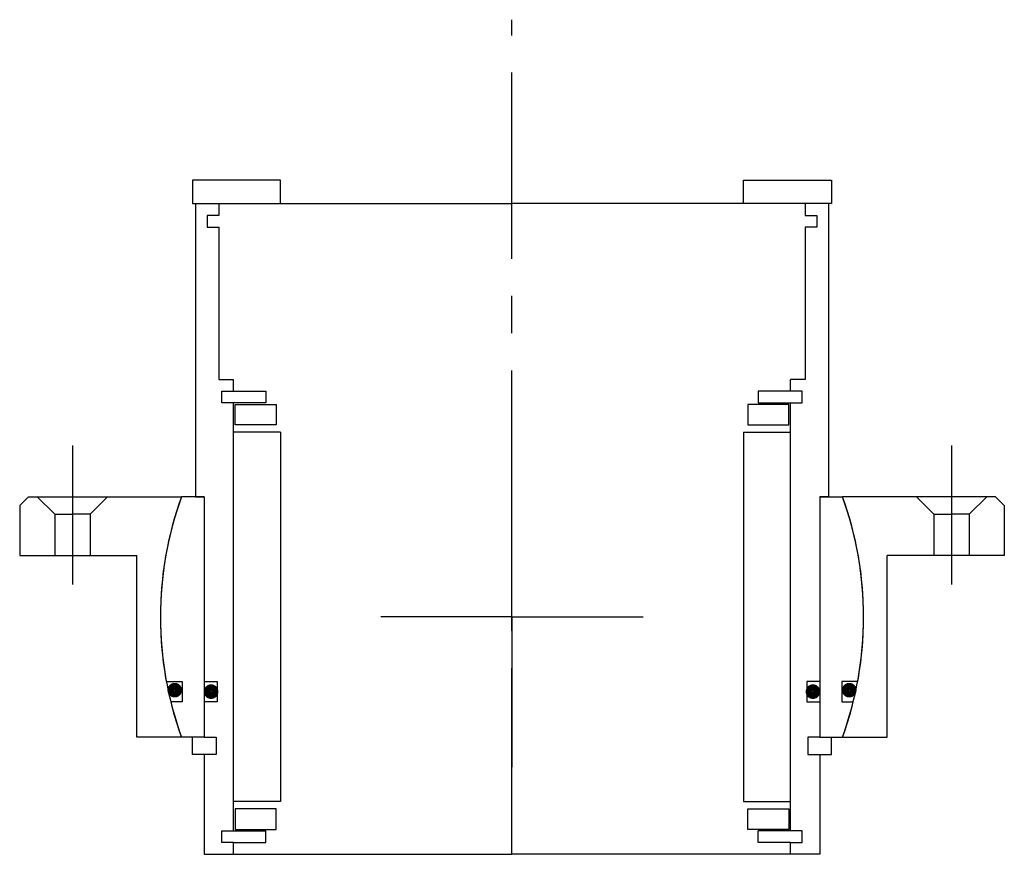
# Model space of a CAD drawing. Header units: millimetres. Extents: x -84 to 84, y -40 to 102.
import ezdxf

# ---------------------------------------------------------------- set-up
doc = ezdxf.new("R2010")
doc.units = ezdxf.units.MM
doc.linetypes.add('CENTER', pattern=[50.8, 31.75, -6.35, 6.35, -6.35])
doc.layers.add('Center', color=1, linetype='CENTER')

# ---------------------------------------------------------------- blocks, each defined once
blk = doc.blocks.new('4SF060-79 yderhus')
for p, q in [((-82.5, 20.5), (-84, 19)), ((-82.5, 20.5), (-56.39, 20.5)), ((-81, 20.5), (-78, 17.5)), ((-69, 20.5), (-72, 17.5)), ((82.5, 20.5), (56.39, 20.5)), ((69, 20.5), (72, 17.5)), ((81, 20.5), (78, 17.5)), ((82.5, 20.5), (84, 19)), ((-84, 19), (-84, 10.5)), ((84, 19), (84, 10.5)), ((-78, 17.5), (-78, 10.5)), ((-78, 17.5), (-75, 17.5)), ((-72, 17.5), (-75, 17.5)), ((-72, 17.5), (-72, 10.5)), ((72, 17.5), (72, 10.5)), ((72, 17.5), (75, 17.5)), ((78, 17.5), (75, 17.5)), ((78, 17.5), (78, 10.5)), ((-84, 10.5), (-64, 10.5)), ((-64, -20.5), (-64, 10.5)), ((84, 10.5), (64, 10.5)), ((64, -20.5), (64, 10.5)), ((-56.39, -20.5), (-64, -20.5)), ((56.39, -20.5), (64, -20.5))]:
    blk.add_line(p, q)
for start, end in [(160.0216, 199.9784), (340.0216, 19.9784)]:
    blk.add_arc((0, 0), 60, start, end)
at = {"layer": 'Center'}
for p, q in [((-75, 29.24), (-75, 5.5)), ((75, 29.24), (75, 5.5)), ((0, 0), (0, 25.63)), ((0, 0), (-22.37, 0)), ((0, 0), (22.37, 0)), ((0, 0), (0, -25.63))]:
    blk.add_line(p, q, dxfattribs=at)
blk = doc.blocks.new('innerhouse-4SF079')
for p, q in [((-54.5, 74.5), (-54.5, 70.5)), ((-39.5, 74.5), (-54.5, 74.5)), ((-39.5, 70.5), (-39.5, 74.5)), ((39.5, 70.5), (39.5, 74.5)), ((39.5, 74.5), (54.5, 74.5)), ((54.5, 74.5), (54.5, 70.5)), ((-54.5, 70.5), (-39.5, 70.5)), ((-54, 70.5), (-54, 20.5)), ((-54, 70.5), (-50, 70.5)), ((-50, 70.5), (0, 70.5)), ((-50, 70.5), (-50, 68.5)), ((50, 70.5), (0, 70.5)), ((54.5, 70.5), (39.5, 70.5)), ((50, 70.5), (50, 68.5)), ((54, 70.5), (50, 70.5)), ((54, 70.5), (54, 20.5)), ((-50, 68.5), (-52, 68.5)), ((-52, 68.5), (-52, 66.5)), ((50, 68.5), (52, 68.5)), ((52, 68.5), (52, 66.5)), ((-52, 66.5), (-50, 66.5)), ((-50, 66.5), (-50, 40.5)), ((50, 66.5), (50, 40.5)), ((52, 66.5), (50, 66.5)), ((-50, 40.5), (-47.5, 40.5)), ((-47.5, 38.5), (-47.5, 40.5)), ((50, 40.5), (47.5, 40.5)), ((47.5, 38.5), (47.5, 40.5)), ((-49.5, 38.5), (-47.5, 38.5)), ((-49.5, 36.5), (-49.5, 38.5)), ((-47.5, 38.5), (-42, 38.5)), ((-42, 38.5), (-42, 36.5)), ((47.5, 38.5), (42, 38.5)), ((42, 38.5), (42, 36.5)), ((49.5, 38.5), (47.5, 38.5)), ((49.5, 36.5), (49.5, 38.5)), ((-42, 36.5), (-49.5, 36.5)), ((-47.5, -36.5), (-47.5, 36.5)), ((-47.25, 36.25), (-40.25, 36.25)), ((-47.25, 32.75), (-47.25, 36.25)), ((-40.25, 36.25), (-40.25, 32.75)), ((47.25, 36.25), (40.25, 36.25)), ((40.25, 36.25), (40.25, 32.75)), ((42, 36.5), (49.5, 36.5)), ((47.25, 32.75), (47.25, 36.25)), ((47.5, -36.5), (47.5, 36.5)), ((-40.25, 32.75), (-47.25, 32.75)), ((40.25, 32.75), (47.25, 32.75)), ((-39.5, 31.5), (-47.5, 31.5)), ((-39.5, 31.5), (-39.5, -31.5)), ((39.5, 31.5), (39.5, -31.5)), ((39.5, 31.5), (47.5, 31.5)), ((-52.5, 20.5), (-56.39, 20.5)), ((-54, 20.5), (-52.5, 20.5)), ((-52.5, 20.5), (-52.5, -11)), ((-52.5, 20.5), (-52.5, -20.5)), ((52.5, 20.5), (52.5, -20.5)), ((52.5, 20.5), (52.5, -11)), ((52.5, 20.5), (56.39, 20.5)), ((54, 20.5), (52.5, 20.5)), ((-58.98, -11), (-56.25, -11)), ((-56.25, -11), (-56.25, -14.5)), ((-52.5, -11), (-50.3, -11)), ((-50.3, -11), (-50.3, -14.5)), ((52.5, -11), (50.3, -11)), ((50.3, -11), (50.3, -14.5)), ((58.98, -11), (56.25, -11)), ((56.25, -11), (56.25, -14.5)), ((-56.25, -14.5), (-58.22, -14.5)), ((-52.5, -14.5), (-52.5, -20.5)), ((-50.3, -14.5), (-52.5, -14.5)), ((50.3, -14.5), (52.5, -14.5)), ((52.5, -14.5), (52.5, -20.5)), ((56.25, -14.5), (58.22, -14.5)), ((-52.5, -20.5), (-56.39, -20.5)), ((-54.5, -23.5), (-54.5, -20.5)), ((-52.5, -20.5), (-50.5, -20.5)), ((-50.5, -20.5), (-50.5, -23.5)), ((50.5, -20.5), (50.5, -23.5)), ((52.5, -20.5), (50.5, -20.5)), ((52.5, -20.5), (56.39, -20.5)), ((54.5, -23.5), (54.5, -20.5)), ((-52.5, -23.5), (-54.5, -23.5)), ((-52.5, -23.5), (-52.5, -40.5)), ((-50.5, -23.5), (-52.5, -23.5)), ((50.5, -23.5), (52.5, -23.5)), ((52.5, -23.5), (52.5, -40.5)), ((52.5, -23.5), (54.5, -23.5)), ((-39.5, -31.5), (-47.5, -31.5)), ((39.5, -31.5), (47.5, -31.5)), ((-47.25, -32.75), (-47.25, -36.25)), ((-40.25, -32.75), (-47.25, -32.75)), ((-40.25, -36.25), (-40.25, -32.75)), ((40.25, -36.25), (40.25, -32.75)), ((40.25, -32.75), (47.25, -32.75)), ((47.25, -32.75), (47.25, -36.25)), ((-49.5, -36.5), (-42, -36.5)), ((-49.5, -38.5), (-49.5, -36.5)), ((-47.25, -36.25), (-40.25, -36.25)), ((-42, -38.5), (-42, -36.5)), ((47.25, -36.25), (40.25, -36.25)), ((49.5, -36.5), (42, -36.5)), ((42, -38.5), (42, -36.5)), ((49.5, -38.5), (49.5, -36.5)), ((-47.5, -38.5), (-49.5, -38.5)), ((-47.5, -38.5), (-42, -38.5)), ((-47.5, -40.5), (-47.5, -38.5)), ((47.5, -38.5), (42, -38.5)), ((47.5, -40.5), (47.5, -38.5)), ((47.5, -38.5), (49.5, -38.5)), ((-52.5, -40.5), (-47.5, -40.5)), ((-47.5, -40.5), (0, -40.5)), ((47.5, -40.5), (0, -40.5)), ((52.5, -40.5), (47.5, -40.5))]:
    blk.add_line(p, q)
at = {"const_width": 1.2}
for points in [[(-56.89, -12.5, -1), (-58.19, -12.5, -1)], [(-50.7, -12.75, -1), (-52, -12.75, -1)], [(50.7, -12.75, 1), (52, -12.75, 1)], [(56.89, -12.5, 1), (58.19, -12.5, 1)]]:
    blk.add_lwpolyline(points, format="xyb", close=True, dxfattribs=at)
for start, end in [(160.0216, 190.564), (349.436, 19.9784), (193.9849, 199.9784), (340.0216, 346.0151)]:
    blk.add_arc((0, 0), 60, start, end)
at = {"layer": 'Center'}
blk.add_line((0, -40.5), (0, 101.87), dxfattribs=at)

msp = doc.modelspace()

# ---------------------------------------------------------------- block references
for name in ['innerhouse-4SF079', '4SF060-79 yderhus']:
    msp.add_blockref(name, (0, 0))

doc.saveas('drawing.dxf')
